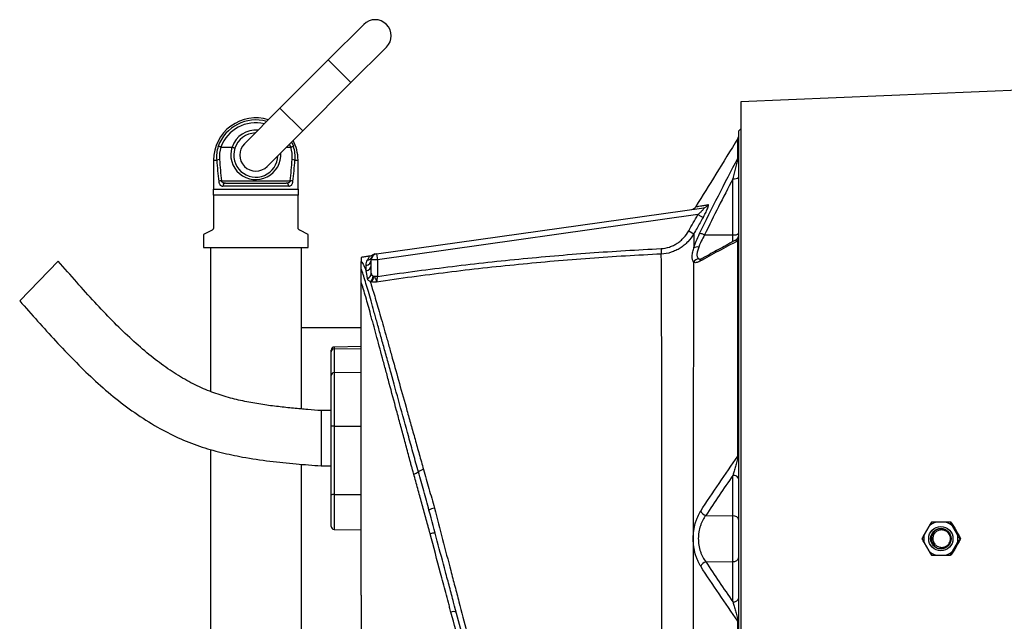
# Model space of a CAD drawing. Header units: millimetres. Extents: x 1108 to 5030, y 1860 to 4202.
# Tile 3 of 16: x 1108 to 2088, y 2820 to 3419. Entities that reach past the tile are written whole.
import ezdxf

# ---------------------------------------------------------------- set-up
doc = ezdxf.new("R2010")
doc.units = ezdxf.units.MM
doc.header["$LTSCALE"] = 2

msp = doc.modelspace()

# ---------------------------------------------------------------- linework, layer by layer
at = {"color": 7, "linetype": 'Continuous', "lineweight": 25}
for p, q in [((1450.41, 3414.09), (1415.05, 3378.73)), ((3749.92, 3417.99), (1825.92, 3336.99)), ((1437.68, 3356.1), (1473.03, 3391.46)), ((1415.05, 3378.73), (1366.97, 3330.65)), ((1389.59, 3308.02), (1437.68, 3356.1)), ((1825.92, 3336.99), (1825.92, 2901.98)), ((1366.97, 3330.65), (1331.61, 3295.29)), ((1354.24, 3272.66), (1389.59, 3308.02)), ((1825.92, 3309.98), (1823.92, 3307.98)), ((1823.92, 2901.98), (1823.92, 3307.98)), ((1308.17, 3291.98), (1319.05, 3291.98)), ((1373.55, 3291.98), (1377.68, 3291.98)), ((1300.92, 3278.98), (1300.92, 3249.98)), ((1384.92, 3249.98), (1384.92, 3278.98)), ((1308.64, 3258.41), (1377.21, 3258.41)), ((1312.56, 3255.98), (1373.29, 3255.98)), ((1818.03, 3204.57), (1818.03, 3260.43)), ((1300.92, 3249.98), (1384.92, 3249.98)), ((1375.63, 3252.98), (1310.22, 3252.98)), ((1384.92, 3243.98), (1300.92, 3243.98)), ((1300.92, 3243.98), (1300.92, 3211.83)), ((1384.92, 3211.83), (1384.92, 3243.98)), ((1463.09, 3185.7), (1788.91, 3231.5)), ((1783.17, 3224.63), (1463.92, 3179.76)), ((1783.17, 3224.63), (1788.29, 3221.71)), ((1299.27, 3209.15), (1290.92, 3204.98)), ((1394.92, 3204.98), (1386.58, 3209.15)), ((1773.97, 3208.47), (1779.09, 3205.57)), ((1290.92, 3204.98), (1290.92, 3191.98)), ((1394.92, 3191.98), (1394.92, 3204.98)), ((1789.85, 3204.45), (1818.03, 3204.57)), ((1290.92, 3191.98), (1297.92, 3191.98)), ((1297.92, 3191.98), (1387.92, 3191.98)), ((1297.92, 3191.98), (1297.92, 3048.53)), ((1387.92, 3191.98), (1387.92, 3031.19)), ((1387.92, 3191.98), (1394.92, 3191.98)), ((1746.45, 3190.84), (1746.72, 3185.36)), ((1146.04, 3178.34), (1107.76, 3138.85)), ((1463.92, 3179.76), (1457.92, 3179.76)), ((1457.92, 3166.28), (1457.92, 3179.76)), ((1458.63, 3182.66), (1458.57, 3182.47)), ((1463.09, 3185.7), (1463.92, 3179.76)), ((1463.92, 3179.76), (1463.92, 3163.11)), ((1463.92, 3163.11), (1460.47, 3163.11)), ((1447.92, 3111.98), (1387.92, 3111.98)), ((1417.92, 3088.19), (1417.92, 3089.79)), ((1447.92, 3093.26), (1420.87, 3092.79)), ((1420.87, 3091.01), (1447.92, 3091.45)), ((1420.87, 3091.01), (1420.87, 3067.31)), ((1417.92, 3064.49), (1417.92, 3088.19)), ((1417.92, 3013.53), (1417.92, 3064.49)), ((1420.87, 3067.31), (1447.92, 3067.76)), ((1420.87, 3067.31), (1420.87, 3014.05)), ((1417.92, 3029.48), (1407.92, 3029.48)), ((1407.92, 3029.48), (1407.92, 2974.48)), ((1417.92, 2945.3), (1417.92, 3013.53)), ((1420.87, 3014.05), (1447.92, 3014.13)), ((1420.87, 3014.05), (1420.87, 2945.82)), ((1297.92, 2990.87), (1297.92, 2727.38)), ((1387.92, 2976.09), (1387.92, 2747.94)), ((1407.92, 2974.48), (1417.92, 2974.48)), ((1818.03, 2924.68), (1818.03, 2965.03)), ((1417.92, 2914.17), (1417.92, 2945.3)), ((1420.87, 2945.82), (1447.92, 2945.9)), ((1515.19, 2930.95), (1515, 2931.65)), ((1791.01, 2925.01), (1818.03, 2924.68)), ((1818.03, 2879.28), (1818.03, 2924.68)), ((1447.92, 2845.56), (1447.92, 2913.85)), ((2013.18, 2914.25), (2008.52, 2906.16)), ((2029.75, 2918.43), (2020.42, 2918.43)), ((2035.28, 2918.43), (2034.71, 2918.43)), ((2041.65, 2906.16), (2036.98, 2914.25)), ((1420.87, 2911.17), (1447.92, 2910.7)), ((1516.5, 2906.81), (1516.14, 2908.17)), ((1823.92, 2495.98), (1823.92, 2901.98)), ((1825.92, 2901.98), (1825.92, 2466.96)), ((2008.52, 2897.8), (2013.18, 2889.71)), ((2036.98, 2889.71), (2041.65, 2897.8)), ((2044.76, 2901.98), (2044.2, 2901.98)), ((2020.42, 2885.53), (2029.75, 2885.53)), ((2035.28, 2885.53), (2034.71, 2885.53)), ((1791.03, 2878.95), (1818.03, 2879.28)), ((1818.03, 2838.97), (1818.03, 2879.28))]:
    msp.add_line(p, q, dxfattribs=at)
at = {"color": 8, "linetype": 'Continuous', "lineweight": 25}
for p, q in [((1415.05, 3378.73), (1437.68, 3356.1)), ((1366.97, 3330.65), (1389.59, 3308.02)), ((1377.68, 3291.98), (1376.45, 3294.88)), ((1378.59, 3297.01), (1380.47, 3292.67)), ((1300.92, 3278.98), (1303.92, 3278.98)), ((1381.93, 3278.98), (1384.92, 3278.98)), ((1818.03, 3197.52), (1818.03, 3204.57)), ((1420.87, 3092.79), (1420.87, 3091.01)), ((1420.87, 2945.82), (1420.87, 2911.17))]:
    msp.add_line(p, q, dxfattribs=at)
at = {"color": 7, "linetype": 'Continuous', "lineweight": 25, "flags": 128}
msp.add_lwpolyline([(1823.09, 2984.26), (1823.28, 2984.33), (1823.45, 2984.4), (1823.59, 2984.48), (1823.71, 2984.56), (1823.8, 2984.64), (1823.87, 2984.72), (1823.91, 2984.8), (1823.92, 2984.89)], dxfattribs=at)
at = {"color": 7, "linetype": 'Continuous', "lineweight": 25}
for centre, radius in [((2025.08, 2901.98), 12.1), ((2025.12, 2901.98), 10.2)]:
    msp.add_circle(centre, radius, dxfattribs=at)
for centre, radius, start, end in [((1461.72, 3402.77), 16, 315, 135), ((1342.92, 3278.98), 42, 72.71875, 180), ((1342.92, 3283.98), 22, 91.65824, 162.03466), ((1342.92, 3283.98), 16, 135, 315), ((1342.92, 3278.98), 42, 0, 27.73612), ((1817.92, 3303.68), 6, 328.30261, 359.99958), ((1341.54, 3281.9), 37.73, 163.41335, 184.43819), ((1341.63, 3282.26), 35.03, 163.84866, 184.43858), ((1342.92, 3283.98), 22, 162.03466, 358.34176), ((1344.22, 3282.26), 35.03, 355.56142, 16.15134), ((1344.31, 3281.9), 37.73, 355.56181, 16.58665), ((1306.95, 3271.33), 8.22, 91.65498, 111.57511), ((1378.9, 3271.33), 8.22, 68.42489, 88.34502), ((1818.43, 3283.81), 5.5, 327.01804, 359.90038), ((1309.31, 3248.96), 9.47, 94.05462, 110.44303), ((1312.94, 3253.27), 2.73, 97.983, 186.20769), ((1372.91, 3253.27), 2.73, 353.79231, 82.017), ((1376.54, 3248.96), 9.47, 69.55697, 85.94538), ((1819.38, 3267.26), 6.97, 258.8058, 310.70472), ((1775.98, 3235.74), 6, 278.00021, 328.33012), ((1788.08, 3237.26), 5.82, 278.17311, 331.26471), ((1784.98, 3195.72), 9.99, 60.85947, 90.87356), ((1819.38, 3211.41), 6.97, 258.8058, 310.70472), ((1817.92, 3204.44), 6, 297.11538, 359.99984), ((1820.27, 3200.96), 3.66, 319.89658, 359.15475), ((1782.56, 3186.66), 5.83, 75.45217, 127.51463), ((1452.05, 3179.84), 5.87, 277.46808, 359.25333), ((1453.36, 3185.13), 5.85, 277.59188, 332.96813), ((1463.92, 3179.76), 6, 98, 180), ((1463.92, 3179.76), 6, 97.72485, 152.73529), ((1462.39, 3179.55), 6, 97.99969, 126.54974), ((1784.38, 3174.6), 6.14, 93.90555, 152.44223), ((1452.12, 3174.53), 5.8, 276.60309, 358.77152), ((1452.43, 3166.43), 5.5, 287.90054, 358.42386), ((1452.42, 3164.12), 7.55, 304.93805, 354.03721), ((1452.56, 3163.64), 7.94, 311.61331, 356.12909), ((1420.92, 3089.79), 3, 91, 180), ((1420.83, 3088.1), 2.91, 89.23245, 178.20452), ((1420.83, 3064.4), 2.91, 89.23245, 178.20452), ((1420.17, 3009.44), 4.67, 81.30915, 118.73294), ((1497.16, 2979.24), 13.23, 282.95682, 305.16929), ((1512.44, 2959.23), 11.97, 102.47111, 129.8202), ((1818.71, 2959.76), 5.32, 11.22551, 97.30015), ((1420.17, 2941.21), 4.67, 81.30915, 118.73294), ((1522.48, 2920.55), 12.04, 98.54074, 126.17426), ((1793.53, 2932.94), 8.32, 204.39167, 252.36719), ((1818.71, 2919.4), 5.32, 11.22551, 97.30015), ((1420.92, 2914.17), 3, 180, 269), ((2025.09, 2902), 17.08, 105.86407, 134.17988), ((2025.08, 2902), 17.08, 45.82012, 74.13593), ((1519.48, 2899.73), 7.68, 74.23053, 112.82217), ((2025.11, 2901.98), 17.11, 165.8606, 194.1394), ((2025.88, 2901.98), 10.2, 92.13076, 180.02584), ((2025.05, 2901.98), 17.11, 345.8606, 14.1394), ((2025.88, 2901.97), 10.2, 179.97416, 267.86924), ((1818.71, 2884.56), 5.32, 262.69985, 348.77449), ((2025.09, 2901.96), 17.08, 225.82012, 254.13593), ((2025.08, 2901.96), 17.08, 285.86407, 314.17988), ((1793.55, 2871.02), 8.32, 107.65845, 155.65056), ((1818.71, 2844.25), 5.32, 262.69985, 348.77449), ((1540.32, 2821.54), 7.78, 73.70359, 113.16613)]:
    msp.add_arc(centre, radius, start, end, dxfattribs=at)
at = {"color": 8, "linetype": 'Continuous', "lineweight": 25}
for centre, radius, start, end in [((1342.92, 3278.98), 39.96, 74.26488, 159.96817), ((1342.92, 3278.98), 37.11, 76.766, 159.49255), ((1342.92, 3283.98), 25, 84.79182, 161.40305), ((1342.92, 3284.55), 25, 162.71676, 3.98961), ((1789.7, 3176.65), 4.82, 120.38476, 161.90455)]:
    msp.add_arc(centre, radius, start, end, dxfattribs=at)
at = {"color": 7, "linetype": 'Continuous', "lineweight": 25}
for centre, major_axis, ratio, start_param, end_param in [((1342.92, 3353.4), (0, 200.57), 0.209402, 1.950954, 2.067456), ((1342.92, 3353.98), (0, 200.57), 0.194444, 1.950954, 2.067456), ((1342.92, 3353.98), (0, 200.57), 0.194444, 4.215729, 4.332232), ((1342.92, 3353.4), (0, 200.57), 0.209402, 4.215729, 4.332232), ((2069.89, 2891.15), (-257.61, 445.21), 0.031541, 1.500143, 1.519934), ((2069.89, 2912.81), (257.61, 445.21), 0.031541, 1.621659, 1.641449)]:
    msp.add_ellipse(centre, major_axis=major_axis, ratio=ratio, start_param=start_param, end_param=end_param, dxfattribs=at)
for points, knots in [([(1823.03, 3300.53), (1815.7, 3288.65), (1801.71, 3266), (1787.73, 3243.36), (1781.09, 3232.59)], [0, 0, 0, 0, 0.524632, 1, 1, 1, 1]), ([(1307.99, 3292.01), (1307.7, 3292.1), (1307.42, 3292.19), (1306.88, 3292.34), (1306.62, 3292.41), (1306.16, 3292.53), (1305.96, 3292.58), (1305.62, 3292.64), (1305.48, 3292.66), (1305.38, 3292.67)], [0, 0, 0, 0, 0.25, 0.25, 0.5, 0.5, 0.75, 0.75, 1, 1, 1, 1]), ([(1319.23, 3291.95), (1319.42, 3291.89), (1319.6, 3291.83), (1319.97, 3291.7), (1320.15, 3291.64), (1320.49, 3291.51), (1320.65, 3291.45), (1320.95, 3291.33), (1321.1, 3291.27), (1321.48, 3291.11), (1321.68, 3291.01), (1321.94, 3290.86), (1322.01, 3290.8), (1322, 3290.76)], [0, 0, 0, 0, 0.125, 0.125, 0.25, 0.25, 0.375, 0.375, 0.5, 0.5, 0.75, 0.75, 1, 1, 1, 1]), ([(1377.86, 3292.01), (1378.15, 3292.1), (1378.43, 3292.19), (1378.97, 3292.34), (1379.23, 3292.41), (1379.69, 3292.53), (1379.89, 3292.58), (1380.23, 3292.64), (1380.37, 3292.66), (1380.47, 3292.67)], [0, 0, 0, 0, 0.25, 0.25, 0.5, 0.5, 0.75, 0.75, 1, 1, 1, 1]), ([(1784.83, 3205.71), (1790.9, 3218.36), (1797.15, 3230.94), (1809.91, 3255.96), (1816.43, 3268.41), (1823.04, 3280.82)], [0, 0, 0, 0, 0.5, 0.5, 1, 1, 1, 1]), ([(1823.04, 3280.82), (1822.96, 3280.54), (1822.86, 3280.22), (1822.67, 3279.52), (1822.57, 3279.15), (1822.28, 3278.01), (1822.07, 3277.2), (1821.44, 3274.73), (1821.02, 3273), (1820.17, 3269.49), (1819.74, 3267.71), (1818.89, 3264.1), (1818.46, 3262.27), (1818.03, 3260.43)], [0, 0, 0, 0, 0.0625, 0.0625, 0.125, 0.125, 0.25, 0.25, 0.5, 0.5, 0.75, 0.75, 1, 1, 1, 1]), ([(1306, 3257.83), (1306.04, 3257.43), (1306.11, 3257.05), (1306.29, 3256.32), (1306.4, 3255.98), (1306.66, 3255.36), (1306.81, 3255.07), (1307.13, 3254.55), (1307.31, 3254.32), (1307.69, 3253.92), (1307.89, 3253.75), (1308.31, 3253.46), (1308.54, 3253.34), (1309.23, 3253.06), (1309.71, 3252.98), (1310.22, 3252.98)], [0, 0, 0, 0, 0.125, 0.125, 0.25, 0.25, 0.375, 0.375, 0.5, 0.5, 0.625, 0.625, 0.75, 0.75, 1, 1, 1, 1]), ([(1312.56, 3255.98), (1312.14, 3255.98), (1311.74, 3256.01), (1310.95, 3256.16), (1310.56, 3256.28), (1309.85, 3256.63), (1309.51, 3256.88), (1309.09, 3257.36), (1308.97, 3257.54), (1308.76, 3257.95), (1308.69, 3258.17), (1308.64, 3258.41)], [0, 0, 0, 0, 0.25, 0.25, 0.5, 0.5, 0.75, 0.75, 0.875, 0.875, 1, 1, 1, 1]), ([(1377.21, 3258.41), (1377.16, 3258.17), (1377.08, 3257.95), (1376.88, 3257.55), (1376.76, 3257.36), (1376.34, 3256.88), (1376.01, 3256.64), (1375.29, 3256.28), (1374.91, 3256.16), (1374.12, 3256.01), (1373.71, 3255.98), (1373.29, 3255.98)], [0, 0, 0, 0, 0.125, 0.125, 0.25, 0.25, 0.5, 0.5, 0.75, 0.75, 1, 1, 1, 1]), ([(1375.63, 3252.98), (1376.14, 3252.98), (1376.63, 3253.07), (1377.55, 3253.44), (1377.98, 3253.73), (1378.55, 3254.33), (1378.72, 3254.56), (1379.05, 3255.08), (1379.19, 3255.36), (1379.45, 3255.99), (1379.56, 3256.34), (1379.74, 3257.06), (1379.81, 3257.43), (1379.85, 3257.83)], [0, 0, 0, 0, 0.25, 0.25, 0.5, 0.5, 0.625, 0.625, 0.75, 0.75, 0.875, 0.875, 1, 1, 1, 1]), ([(1384.92, 3249.98), (1384.92, 3249.13), (1384.92, 3248.2), (1384.92, 3246.18), (1384.92, 3245.11), (1384.92, 3243.98)], [0, 0, 0, 0, 0.5, 0.5, 1, 1, 1, 1]), ([(1788.91, 3231.5), (1789.01, 3231.51), (1789.1, 3231.51), (1789.22, 3231.46), (1789.26, 3231.42), (1789.31, 3231.22), (1789.25, 3231.01), (1788.95, 3230.48), (1788.73, 3230.18), (1788.21, 3229.53), (1787.91, 3229.18), (1787.27, 3228.49), (1786.92, 3228.13), (1786.22, 3227.42), (1785.85, 3227.07), (1784.74, 3226.01), (1783.96, 3225.31), (1783.17, 3224.63)], [0, 0, 0, 0, 0.0625, 0.0625, 0.125, 0.125, 0.25, 0.25, 0.375, 0.375, 0.5, 0.5, 0.625, 0.625, 0.75, 0.75, 1, 1, 1, 1]), ([(1788.29, 3221.71), (1788.72, 3222.45), (1789.13, 3223.21), (1789.94, 3224.7), (1790.32, 3225.44), (1791.06, 3226.9), (1791.41, 3227.63), (1792.05, 3229.03), (1792.34, 3229.7), (1792.72, 3230.65), (1792.84, 3230.96), (1793.06, 3231.54), (1793.15, 3231.82), (1793.4, 3232.6), (1793.52, 3233.06), (1793.6, 3233.61), (1793.61, 3233.77), (1793.61, 3234.04), (1793.59, 3234.16), (1793.49, 3234.42), (1793.37, 3234.49), (1793.19, 3234.46)], [0, 0, 0, 0, 0.125, 0.125, 0.25, 0.25, 0.375, 0.375, 0.5, 0.5, 0.5625, 0.5625, 0.625, 0.625, 0.75, 0.75, 0.8125, 0.8125, 0.875, 0.875, 1, 1, 1, 1]), ([(1788.29, 3221.71), (1786.3, 3218.23), (1784.32, 3214.76), (1782.34, 3211.28), (1781.25, 3209.38), (1780.17, 3207.48), (1779.09, 3205.57)], [0, 0, 0, 0, 0.006000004, 0.006000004, 0.006000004, 0.009284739, 0.009284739, 0.009284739, 0.009284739]), ([(1300.92, 3211.83), (1300.92, 3211.65), (1300.91, 3211.48), (1300.85, 3211.14), (1300.8, 3210.97), (1300.64, 3210.52), (1300.49, 3210.26), (1300.17, 3209.83), (1300, 3209.65), (1299.64, 3209.36), (1299.45, 3209.24), (1299.27, 3209.15)], [0, 0, 0, 0, 0.125, 0.125, 0.25, 0.25, 0.5, 0.5, 0.75, 0.75, 1, 1, 1, 1]), ([(1386.58, 3209.15), (1386.4, 3209.24), (1386.21, 3209.36), (1385.86, 3209.65), (1385.68, 3209.82), (1385.44, 3210.15), (1385.36, 3210.27), (1385.22, 3210.53), (1385.15, 3210.67), (1384.99, 3211.12), (1384.92, 3211.47), (1384.92, 3211.83)], [0, 0, 0, 0, 0.25, 0.25, 0.5, 0.5, 0.625, 0.625, 0.75, 0.75, 1, 1, 1, 1]), ([(1746.45, 3190.84), (1749.32, 3190.98), (1752.11, 3191.5), (1755.5, 3192.63), (1756.17, 3192.88), (1757.5, 3193.41), (1758.15, 3193.7), (1760.06, 3194.63), (1761.29, 3195.33), (1763.65, 3196.88), (1764.79, 3197.73), (1766.43, 3199.11), (1766.96, 3199.59), (1767.99, 3200.58), (1768.49, 3201.09), (1770.89, 3203.69), (1772.56, 3205.98), (1773.97, 3208.47)], [0, 0, 0, 0, 0.25, 0.25, 0.3125, 0.3125, 0.375, 0.375, 0.5, 0.5, 0.625, 0.625, 0.6875, 0.6875, 0.75, 0.75, 1, 1, 1, 1]), ([(1779.09, 3205.57), (1777.41, 3202.68), (1775.43, 3200.04), (1772.59, 3197.04), (1772, 3196.46), (1770.78, 3195.32), (1770.15, 3194.77), (1768.22, 3193.18), (1766.88, 3192.21), (1764.09, 3190.45), (1762.65, 3189.65), (1760.4, 3188.6), (1759.64, 3188.27), (1758.08, 3187.66), (1757.29, 3187.37), (1753.32, 3186.1), (1750.06, 3185.51), (1746.72, 3185.36)], [0, 0, 0, 0, 0.25, 0.25, 0.3125, 0.3125, 0.375, 0.375, 0.5, 0.5, 0.625, 0.625, 0.6875, 0.6875, 0.75, 0.75, 1, 1, 1, 1]), ([(1779.01, 3191.29), (1779.34, 3192.38), (1779.72, 3193.51), (1780.57, 3195.85), (1781.02, 3197.04), (1782.5, 3200.67), (1783.61, 3203.16), (1784.83, 3205.71)], [0, 0, 0, 0, 0.25, 0.25, 0.5, 0.5, 1, 1, 1, 1]), ([(1779.09, 3205.57), (1779.08, 3203.45), (1779.07, 3201.2), (1779.04, 3196.44), (1779.03, 3193.93), (1779.01, 3191.29)], [0, 0, 0, 0, 0.5, 0.5, 1, 1, 1, 1]), ([(1789.85, 3204.45), (1788.64, 3202.32), (1787.54, 3200.25), (1786.06, 3197.19), (1785.6, 3196.18), (1784.75, 3194.2), (1784.37, 3193.24), (1784.03, 3192.31)], [0, 0, 0, 0, 0.5, 0.5, 0.75, 0.75, 1, 1, 1, 1]), ([(1823.06, 3198.6), (1816.56, 3195.21), (1810.12, 3191.81), (1797.45, 3184.99), (1791.21, 3181.58), (1785.11, 3178.15)], [0, 0, 0, 0, 0.5, 0.5, 1, 1, 1, 1]), ([(1820.62, 3199.07), (1815.61, 3196.41), (1805.38, 3190.97), (1794.33, 3184.88), (1788.33, 3181.44), (1787.25, 3180.82)], [0, 0, 0, 0, 0.4403465, 0.8991309, 1, 1, 1, 1]), ([(1823.09, 2984.26), (1823.09, 2994.55), (1823.09, 3004.73), (1823.09, 3019.82), (1823.09, 3024.83), (1823.09, 3034.78), (1823.09, 3039.73), (1823.08, 3064.25), (1823.08, 3083.09), (1823.08, 3110.21), (1823.08, 3119.06), (1823.08, 3132.05), (1823.08, 3136.33), (1823.08, 3144.75), (1823.07, 3148.9), (1823.07, 3157.06), (1823.07, 3161.08), (1823.07, 3168.98), (1823.07, 3172.85), (1823.07, 3184.26), (1823.07, 3191.58), (1823.06, 3198.6)], [0, 0, 0, 0, 0.125, 0.125, 0.1875, 0.1875, 0.25, 0.25, 0.5, 0.5, 0.625, 0.625, 0.6875, 0.6875, 0.75, 0.75, 0.8125, 0.8125, 0.875, 0.875, 1, 1, 1, 1]), ([(1463.92, 3163.11), (1487.34, 3166.54), (1510.79, 3169.71), (1557.77, 3175.49), (1581.3, 3178.1), (1628.4, 3182.75), (1651.98, 3184.78), (1699.19, 3188.26), (1722.81, 3189.7), (1746.45, 3190.84)], [0, 0, 0, 0, 0.25, 0.25, 0.5, 0.5, 0.75, 0.75, 1, 1, 1, 1]), ([(1778.94, 3177.44), (1778.47, 3177.96), (1778.09, 3178.65), (1777.69, 3179.94), (1777.59, 3180.41), (1777.46, 3181.44), (1777.42, 3182), (1777.43, 3183.76), (1777.58, 3185.08), (1777.99, 3187.27), (1778.16, 3188.04), (1778.55, 3189.62), (1778.77, 3190.44), (1779.01, 3191.29)], [0, 0, 0, 0, 0.25, 0.25, 0.375, 0.375, 0.5, 0.5, 0.75, 0.75, 0.875, 0.875, 1, 1, 1, 1]), ([(1784.03, 3192.31), (1783.76, 3191.57), (1783.51, 3190.85), (1783.07, 3189.47), (1782.87, 3188.8), (1782.39, 3186.88), (1782.22, 3185.75), (1782.21, 3184.25), (1782.25, 3183.79), (1782.41, 3182.94), (1782.53, 3182.56), (1783, 3181.56), (1783.44, 3181.06), (1783.96, 3180.73)], [0, 0, 0, 0, 0.125, 0.125, 0.25, 0.25, 0.5, 0.5, 0.625, 0.625, 0.75, 0.75, 1, 1, 1, 1]), ([(1407.92, 3029.48), (1403.48, 3029.84), (1394.3, 3030.6), (1380.13, 3031.85), (1365.2, 3033.4), (1349.68, 3035.42), (1333.71, 3038.15), (1317.42, 3041.87), (1300.88, 3046.97), (1284.23, 3053.94), (1267.54, 3063.01), (1250.78, 3074.14), (1233.9, 3087.28), (1216.86, 3102.35), (1199.61, 3119.24), (1182.09, 3137.74), (1164.2, 3157.62), (1152.17, 3171.34), (1146.04, 3178.34)], [0, 0, 0, 0, 0.04261, 0.088057, 0.136008, 0.186034, 0.237676, 0.290826, 0.345714, 0.402895, 0.463102, 0.526963, 0.594979, 0.667421, 0.744346, 0.825622, 0.91098, 1, 1, 1, 1]), ([(1456.3, 3183.3), (1454.91, 3183.08), (1452.11, 3182.65), (1449.32, 3182.2), (1447.92, 3181.98)], [0, 0, 0, 0, 0.49999, 1, 1, 1, 1]), ([(1447.92, 3170.57), (1447.92, 3170.74), (1447.92, 3171.07), (1447.92, 3171.56), (1447.92, 3172.04), (1447.92, 3172.51), (1447.92, 3173.18), (1447.92, 3174.02), (1447.92, 3174.98), (1447.92, 3175.86), (1447.92, 3176.66), (1447.92, 3177.39), (1447.92, 3177.81), (1447.92, 3178.02)], [0, 0, 0, 0, 0.048202, 0.097322, 0.147367, 0.198347, 0.250267, 0.373775, 0.500284, 0.624448, 0.74908, 0.874243, 1, 1, 1, 1]), ([(1447.92, 3178.02), (1448.36, 3177.51), (1448.77, 3176.92), (1449.58, 3175.62), (1449.98, 3174.91), (1451.17, 3172.59), (1451.96, 3170.8), (1452.79, 3168.77)], [0, 0, 0, 0, 0.25, 0.25, 0.5, 0.5, 1, 1, 1, 1]), ([(1452.81, 3174.01), (1452.82, 3175.05), (1452.96, 3176.02), (1453.43, 3177.8), (1453.75, 3178.61), (1454.13, 3179.33)], [0, 0, 0, 0, 0.5, 0.5, 1, 1, 1, 1]), ([(1458.92, 3184.23), (1458.8, 3184.14), (1458.22, 3183.73), (1457.27, 3183.35), (1456.44, 3183.31), (1456.17, 3183.3)], [0, 0, 0, 0, 0.152338, 0.726, 1, 1, 1, 1]), ([(1461.63, 3185.5), (1461.62, 3185.5), (1461.58, 3185.49), (1462.01, 3185.55), (1462.3, 3185.59), (1462.38, 3185.61)], [0, 0, 0, 0, 0.256721, 0.781977, 1, 1, 1, 1]), ([(1746.72, 3185.36), (1722.98, 3184.22), (1699.27, 3182.78), (1651.89, 3179.31), (1628.22, 3177.27), (1580.94, 3172.6), (1557.33, 3169.98), (1510.17, 3164.16), (1486.64, 3160.96), (1463.13, 3157.5)], [0, 0, 0, 0, 0.25, 0.25, 0.5, 0.5, 0.75, 0.75, 1, 1, 1, 1]), ([(1753.37, 2558), (1753.23, 2559.57), (1753.06, 2561.64), (1752.63, 2566.76), (1752.39, 2569.8), (1751.97, 2575.1), (1751.83, 2576.98), (1751.6, 2580), (1751.52, 2581.04), (1751.37, 2583.13), (1751.3, 2584.19), (1750.93, 2589.56), (1750.67, 2594.09), (1749.94, 2608.34), (1749.54, 2618.75), (1749.03, 2635.67), (1748.87, 2641.54), (1748.66, 2650.67), (1748.59, 2653.77), (1748.46, 2660.09), (1748.4, 2663.28), (1748.11, 2679.46), (1747.93, 2693.02), (1747.66, 2721.33), (1747.56, 2736.08), (1747.47, 2755.27), (1747.46, 2759.14), (1747.43, 2766.97), (1747.42, 2770.9), (1747.39, 2782.76), (1747.37, 2790.74), (1747.37, 2802.82), (1747.36, 2806.87), (1747.34, 2815.01), (1747.34, 2819.1), (1747.32, 2831.43), (1747.31, 2839.74), (1747.31, 2852.37), (1747.3, 2856.6), (1747.3, 2863), (1747.3, 2865.13), (1747.3, 2869.42), (1747.3, 2871.58), (1747.29, 2882.35), (1747.29, 2890.93), (1747.29, 2908.04), (1747.29, 2916.56), (1747.29, 2933.54), (1747.28, 2942), (1747.28, 2958.87), (1747.28, 2967.27), (1747.27, 2979.82), (1747.27, 2984.01), (1747.26, 2992.3), (1747.26, 2996.41), (1747.24, 3016.76), (1747.22, 3032.45), (1747.19, 3055.11), (1747.17, 3062.52), (1747.15, 3073.4), (1747.14, 3077), (1747.12, 3084.06), (1747.12, 3087.53), (1747.07, 3104.57), (1747.03, 3117.21), (1746.96, 3134.72), (1746.94, 3140.31), (1746.91, 3146.98), (1746.91, 3148.3), (1746.9, 3150.91), (1746.89, 3152.19), (1746.87, 3156), (1746.86, 3158.45), (1746.83, 3165.55), (1746.8, 3169.96), (1746.76, 3178.14), (1746.74, 3181.91), (1746.72, 3185.36)], [0, 0, 0, 0, 0.03125, 0.03125, 0.0625, 0.0625, 0.078125, 0.078125, 0.085938, 0.085938, 0.09375, 0.09375, 0.125, 0.125, 0.1875, 0.1875, 0.21875, 0.21875, 0.234375, 0.234375, 0.25, 0.25, 0.3125, 0.3125, 0.375, 0.375, 0.390625, 0.390625, 0.40625, 0.40625, 0.4375, 0.4375, 0.453125, 0.453125, 0.46875, 0.46875, 0.5, 0.5, 0.515625, 0.515625, 0.523438, 0.523438, 0.53125, 0.53125, 0.5625, 0.5625, 0.59375, 0.59375, 0.625, 0.625, 0.65625, 0.65625, 0.671875, 0.671875, 0.6875, 0.6875, 0.75, 0.75, 0.78125, 0.78125, 0.796875, 0.796875, 0.8125, 0.8125, 0.875, 0.875, 0.90625, 0.90625, 0.914063, 0.914063, 0.921875, 0.921875, 0.9375, 0.9375, 0.96875, 0.96875, 1, 1, 1, 1]), ([(1778.94, 3177.44), (1778.93, 3175.61), (1778.92, 3173.74), (1778.91, 3169.89), (1778.9, 3167.92), (1778.87, 3161.88), (1778.85, 3157.7), (1778.8, 3144.76), (1778.77, 3135.56), (1778.71, 3116.04), (1778.68, 3105.73), (1778.65, 3092.12), (1778.64, 3089.36), (1778.63, 3083.78), (1778.63, 3080.97), (1778.61, 3072.46), (1778.6, 3066.71), (1778.57, 3049.18), (1778.55, 3037.17), (1778.54, 3018.63), (1778.53, 3012.37), (1778.52, 3002.85), (1778.52, 2999.66), (1778.52, 2993.22), (1778.52, 2989.98), (1778.51, 2973.71), (1778.5, 2960.62), (1778.5, 2934.31), (1778.5, 2921.08), (1778.5, 2901.14), (1778.5, 2894.48), (1778.5, 2884.45), (1778.5, 2881.11), (1778.5, 2874.41), (1778.5, 2871.04), (1778.5, 2860.99), (1778.5, 2854.36), (1778.49, 2841.2), (1778.48, 2834.68), (1778.47, 2821.76), (1778.46, 2815.35), (1778.44, 2802.63), (1778.44, 2796.32), (1778.43, 2783.8), (1778.43, 2777.58), (1778.44, 2768.32), (1778.44, 2765.24), (1778.44, 2759.11), (1778.44, 2756.06), (1778.46, 2740.89), (1778.48, 2729.13), (1778.53, 2706.35), (1778.57, 2695.33), (1778.64, 2674.03), (1778.69, 2663.76), (1778.74, 2651.41), (1778.76, 2648.96), (1778.78, 2644.12), (1778.79, 2641.73), (1778.82, 2634.67), (1778.84, 2630.1), (1778.86, 2625.68)], [0, 0, 0, 0, 0.015625, 0.015625, 0.03125, 0.03125, 0.0625, 0.0625, 0.125, 0.125, 0.1875, 0.1875, 0.203125, 0.203125, 0.21875, 0.21875, 0.25, 0.25, 0.3125, 0.3125, 0.34375, 0.34375, 0.359375, 0.359375, 0.375, 0.375, 0.4375, 0.4375, 0.5, 0.5, 0.53125, 0.53125, 0.546875, 0.546875, 0.5625, 0.5625, 0.59375, 0.59375, 0.625, 0.625, 0.65625, 0.65625, 0.6875, 0.6875, 0.71875, 0.71875, 0.734375, 0.734375, 0.75, 0.75, 0.8125, 0.8125, 0.875, 0.875, 0.9375, 0.9375, 0.953125, 0.953125, 0.96875, 0.96875, 1, 1, 1, 1]), ([(1785.11, 3178.15), (1784.46, 3177.78), (1783.84, 3177.49), (1782.65, 3177.05), (1782.09, 3176.91), (1781.05, 3176.78), (1780.57, 3176.79), (1779.91, 3176.94), (1779.7, 3177.01), (1779.3, 3177.2), (1779.11, 3177.31), (1778.94, 3177.44)], [0, 0, 0, 0, 0.25, 0.25, 0.5, 0.5, 0.75, 0.75, 0.875, 0.875, 1, 1, 1, 1]), ([(1787.31, 3180.86), (1787.2, 3180.79), (1786.7, 3180.48), (1786.19, 3180.28), (1785.81, 3180.21), (1785.91, 3180.21), (1785.91, 3180.21)], [0, 0, 0, 0, 0.116474, 0.558009, 0.975075, 1, 1, 1, 1]), ([(1504.78, 2968.42), (1503.96, 2971.39), (1503.15, 2974.34), (1501.52, 2980.21), (1499.91, 2986.05), (1498.31, 2991.83), (1496.72, 2997.59), (1495.93, 3000.46), (1492, 3014.68), (1488.96, 3025.67), (1483.1, 3046.87), (1480.28, 3057.08), (1476.22, 3071.81), (1474.89, 3076.62), (1472.94, 3083.69), (1472.3, 3086.01), (1471.04, 3090.6), (1470.41, 3092.85), (1468.57, 3099.52), (1467.38, 3103.83), (1465.08, 3112.14), (1463.96, 3116.14), (1462.36, 3121.92), (1461.83, 3123.81), (1460.8, 3127.5), (1460.29, 3129.3), (1458.81, 3134.58), (1457.86, 3137.93), (1456.05, 3144.3), (1455.19, 3147.31), (1453.55, 3152.95), (1452.76, 3155.6), (1451.25, 3160.53), (1450.53, 3162.81), (1449.17, 3166.98), (1448.53, 3168.87), (1447.92, 3170.57)], [0, 0, 0, 0, 0.03125, 0.03125, 0.0625, 0.09375, 0.09375, 0.125, 0.125, 0.25, 0.25, 0.375, 0.375, 0.4375, 0.4375, 0.46875, 0.46875, 0.5, 0.5, 0.5625, 0.5625, 0.625, 0.625, 0.65625, 0.65625, 0.6875, 0.6875, 0.75, 0.75, 0.8125, 0.8125, 0.875, 0.875, 0.9375, 0.9375, 1, 1, 1, 1]), ([(1447.92, 3156.96), (1447.92, 3157.45), (1447.92, 3158.43), (1447.92, 3159.87), (1447.92, 3161.28), (1447.92, 3162.66), (1447.92, 3164.3), (1447.92, 3166.21), (1447.92, 3168.4), (1447.92, 3169.84), (1447.92, 3170.57)], [0, 0, 0, 0, 0.101917, 0.202879, 0.302889, 0.401951, 0.500069, 0.66183, 0.828469, 1, 1, 1, 1]), ([(1456.75, 3157.94), (1456.33, 3158.18), (1455.97, 3158.41), (1455.36, 3158.91), (1455.1, 3159.16), (1454.68, 3159.7), (1454.52, 3159.98), (1454.26, 3160.57), (1454.17, 3160.88), (1454.12, 3161.2)], [0, 0, 0, 0, 0.25, 0.25, 0.5, 0.5, 0.75, 0.75, 1, 1, 1, 1]), ([(1456.75, 3157.94), (1457.45, 3155.8), (1458.18, 3153.52), (1459.31, 3149.88), (1459.69, 3148.63), (1460.48, 3146.06), (1460.87, 3144.73), (1462.9, 3137.96), (1464.62, 3132.05), (1468.29, 3119.28), (1470.24, 3112.42), (1472.83, 3103.24), (1473.35, 3101.38), (1474.42, 3097.61), (1474.95, 3095.69), (1476.04, 3091.81), (1476.59, 3089.85), (1477.71, 3085.87), (1478.27, 3083.86), (1481.11, 3073.71), (1483.47, 3065.28), (1488.34, 3047.86), (1490.86, 3038.86), (1494.75, 3024.95), (1496.07, 3020.24), (1498.08, 3013.07), (1498.75, 3010.66), (1500.11, 3005.81), (1500.8, 3003.36), (1502.86, 2995.99), (1504.24, 2991.03), (1506.34, 2983.54), (1507.04, 2981.03), (1508.44, 2975.98), (1509.14, 2973.45), (1509.86, 2970.91)], [0, 0, 0, 0, 0.0625, 0.0625, 0.09375, 0.09375, 0.125, 0.125, 0.25, 0.25, 0.375, 0.375, 0.40625, 0.40625, 0.4375, 0.4375, 0.46875, 0.46875, 0.5, 0.5, 0.625, 0.625, 0.75, 0.75, 0.8125, 0.8125, 0.84375, 0.84375, 0.875, 0.875, 0.9375, 0.9375, 0.96875, 0.96875, 1, 1, 1, 1]), ([(1463.13, 3157.5), (1462.89, 3157.47), (1462.65, 3157.46), (1462.18, 3157.44), (1461.95, 3157.43), (1461.25, 3157.42), (1460.79, 3157.43), (1459.45, 3157.49), (1458.61, 3157.58), (1457.82, 3157.71)], [0, 0, 0, 0, 0.125, 0.125, 0.25, 0.25, 0.5, 0.5, 1, 1, 1, 1]), ([(1457.92, 3166.28), (1457.92, 3165.95), (1457.96, 3165.63), (1458.1, 3165.04), (1458.22, 3164.77), (1458.55, 3164.28), (1458.76, 3164.08), (1459.28, 3163.69), (1459.59, 3163.52), (1459.93, 3163.34)], [0, 0, 0, 0, 0.25, 0.25, 0.5, 0.5, 0.75, 0.75, 1, 1, 1, 1]), ([(1460.47, 3163.11), (1460.88, 3162.67), (1461.27, 3162.18), (1461.92, 3161.13), (1462.18, 3160.59), (1462.6, 3159.53), (1462.76, 3159.03), (1462.95, 3158.37), (1463, 3158.17), (1463.08, 3157.8), (1463.11, 3157.64), (1463.13, 3157.5)], [0, 0, 0, 0, 0.25, 0.25, 0.5, 0.5, 0.75, 0.75, 0.875, 0.875, 1, 1, 1, 1]), ([(1463.92, 3163.11), (1463.84, 3162.52), (1463.76, 3161.96), (1463.65, 3161.12), (1463.61, 3160.84), (1463.53, 3160.31), (1463.5, 3160.06), (1463.39, 3159.32), (1463.33, 3158.86), (1463.22, 3158.08), (1463.17, 3157.75), (1463.13, 3157.5)], [0, 0, 0, 0, 0.25, 0.25, 0.375, 0.375, 0.5, 0.5, 0.75, 0.75, 1, 1, 1, 1]), ([(1498.98, 2970.44), (1498.89, 2970.76), (1498.81, 2971.08), (1498.64, 2971.72), (1498.38, 2972.68), (1497.78, 2974.92), (1497.26, 2976.83), (1496.24, 2980.65), (1495.56, 2983.18), (1493.53, 2990.75), (1492.18, 2995.75), (1490.19, 3003.19), (1489.53, 3005.65), (1488.21, 3010.54), (1487.56, 3012.96), (1485.63, 3020.17), (1484.35, 3024.91), (1480.6, 3038.88), (1478.18, 3047.9), (1474.66, 3060.99), (1473.5, 3065.27), (1471.8, 3071.59), (1471.24, 3073.67), (1470.13, 3077.81), (1469.58, 3079.86), (1466.85, 3089.99), (1464.78, 3097.65), (1461.84, 3108.48), (1460.89, 3111.99), (1459.51, 3117.08), (1459.05, 3118.74), (1458.15, 3122.02), (1457.71, 3123.64), (1455.53, 3131.55), (1453.92, 3137.35), (1451.63, 3145.28), (1450.88, 3147.8), (1449.78, 3151.38), (1449.41, 3152.54), (1448.67, 3154.79), (1448.3, 3155.89), (1447.92, 3156.96)], [0, 0, 0, 0, 0.003906, 0.003906, 0.007812, 0.015625, 0.03125, 0.03125, 0.0625, 0.0625, 0.125, 0.125, 0.15625, 0.15625, 0.1875, 0.1875, 0.25, 0.25, 0.375, 0.375, 0.4375, 0.4375, 0.46875, 0.46875, 0.5, 0.5, 0.625, 0.625, 0.6875, 0.6875, 0.71875, 0.71875, 0.75, 0.75, 0.875, 0.875, 0.9375, 0.9375, 0.96875, 0.96875, 1, 1, 1, 1]), ([(1447.92, 2994.31), (1447.92, 3008), (1447.92, 3034.37), (1447.92, 3070.31), (1447.92, 3102.07), (1447.92, 3129.19), (1447.92, 3146.54), (1447.92, 3154.86), (1447.92, 3156.96)], [0.130712, 0.130712, 0.130712, 0.130712, 0.1802911, 0.2298702, 0.2794493, 0.3290284, 0.3786074, 0.3966326, 0.3966326, 0.3966326, 0.3966326]), ([(1107.76, 3138.85), (1113.7, 3132.1), (1125.52, 3118.66), (1143.45, 3098.81), (1161.78, 3079.51), (1180.78, 3060.9), (1200.81, 3043.33), (1222.08, 3027.16), (1243.7, 3013.41), (1265.32, 3002.22), (1286.6, 2993.78), (1308.12, 2987.62), (1331.56, 2982.7), (1356.47, 2979.05), (1382.6, 2976.42), (1399.6, 2975.12), (1407.92, 2974.48)], [0, 0, 0, 0, 0.075782, 0.150783, 0.225431, 0.300064, 0.374771, 0.449773, 0.525045, 0.590363, 0.654638, 0.717589, 0.778744, 0.856355, 0.929624, 1, 1, 1, 1]), ([(1785.96, 2929.5), (1791.89, 2938.72), (1797.98, 2947.89), (1810.37, 2966.13), (1816.69, 2975.21), (1823.09, 2984.26)], [0, 0, 0, 0, 0.5, 0.5, 1, 1, 1, 1]), ([(1823.09, 2984.26), (1823, 2983.76), (1822.91, 2983.27), (1822.72, 2982.32), (1822.62, 2981.85), (1822.31, 2980.49), (1822.1, 2979.61), (1821.47, 2977.06), (1821.04, 2975.43), (1820.18, 2972.3), (1819.75, 2970.79), (1818.89, 2967.85), (1818.46, 2966.42), (1818.03, 2965.03)], [0, 0, 0, 0, 0.0625, 0.0625, 0.125, 0.125, 0.25, 0.25, 0.5, 0.5, 0.75, 0.75, 1, 1, 1, 1]), ([(1516.14, 2908.17), (1516.06, 2908.48), (1515.98, 2908.78), (1515.81, 2909.38), (1515.56, 2910.29), (1515.31, 2911.2), (1514.81, 2913.02), (1514.47, 2914.24), (1513.47, 2917.89), (1512.79, 2920.33), (1510.78, 2927.66), (1509.44, 2932.52), (1506.77, 2942.23), (1505.45, 2947.07), (1502.79, 2956.73), (1501.47, 2961.54), (1500.13, 2966.34)], [0, 0, 0, 0, 0.015625, 0.015625, 0.03125, 0.0625, 0.0625, 0.125, 0.125, 0.25, 0.25, 0.5, 0.5, 0.75, 0.75, 1, 1, 1, 1]), ([(1515.37, 2930.26), (1513.64, 2936.71), (1511.86, 2943.1), (1509.19, 2952.65), (1508.3, 2955.82), (1506.53, 2962.14), (1505.65, 2965.29), (1504.78, 2968.42)], [0, 0, 0, 0, 0.5, 0.5, 0.75, 0.75, 1, 1, 1, 1]), ([(1509.86, 2970.91), (1511.64, 2964.59), (1513.48, 2958.23), (1517.15, 2945.41), (1518.98, 2938.97), (1520.69, 2932.45)], [0, 0, 0, 0, 0.5, 0.5, 1, 1, 1, 1]), ([(1520.69, 2932.45), (1523.42, 2922.05), (1526.15, 2911.66), (1531.59, 2890.9), (1534.31, 2880.53), (1538.39, 2864.99), (1539.75, 2859.81), (1541.78, 2852.05), (1542.46, 2849.47), (1543.82, 2844.3), (1544.49, 2841.74), (1547.85, 2828.95), (1550.49, 2818.91), (1555.68, 2799.16), (1558.23, 2789.45), (1562.01, 2775.08), (1563.26, 2770.32), (1565.74, 2760.86), (1566.98, 2756.15), (1569.42, 2746.84), (1570.63, 2742.22), (1573.03, 2733.09), (1574.21, 2728.57), (1577.73, 2715.19), (1580.01, 2706.48), (1582.24, 2697.98)], [0, 0, 0, 0, 0.125, 0.125, 0.25, 0.25, 0.3125, 0.3125, 0.34375, 0.34375, 0.375, 0.375, 0.5, 0.5, 0.625, 0.625, 0.6875, 0.6875, 0.75, 0.75, 0.8125, 0.8125, 0.875, 0.875, 1, 1, 1, 1]), ([(1577.05, 2700.08), (1574.81, 2708.43), (1572.52, 2716.98), (1567.83, 2734.49), (1565.43, 2743.44), (1561.76, 2757.16), (1560.52, 2761.78), (1558.03, 2771.07), (1556.78, 2775.74), (1552.99, 2789.85), (1550.44, 2799.39), (1545.24, 2818.78), (1542.6, 2828.64), (1539.24, 2841.19), (1538.56, 2843.71), (1537.21, 2848.78), (1536.52, 2851.32), (1534.48, 2858.94), (1533.12, 2864.02), (1529.03, 2879.28), (1526.3, 2889.46), (1520.84, 2909.85), (1518.11, 2920.05), (1515.37, 2930.26)], [0, 0, 0, 0, 0.125, 0.125, 0.25, 0.25, 0.3125, 0.3125, 0.375, 0.375, 0.5, 0.5, 0.625, 0.625, 0.65625, 0.65625, 0.6875, 0.6875, 0.75, 0.75, 0.875, 0.875, 1, 1, 1, 1]), ([(1785.97, 2874.45), (1785.42, 2875.3), (1784.89, 2876.21), (1783.87, 2878.1), (1783.39, 2879.08), (1782.48, 2881.13), (1782.06, 2882.2), (1781.46, 2883.86), (1781.27, 2884.42), (1780.91, 2885.57), (1780.73, 2886.16), (1779.9, 2889.12), (1779.39, 2891.59), (1778.87, 2895.45), (1778.73, 2896.77), (1778.56, 2899.4), (1778.47, 2902.02), (1778.56, 2904.65), (1778.74, 2907.28), (1778.88, 2908.6), (1779.4, 2912.45), (1779.92, 2914.9), (1780.74, 2917.83), (1780.91, 2918.41), (1781.28, 2919.56), (1781.47, 2920.13), (1782.07, 2921.8), (1782.49, 2922.86), (1783.85, 2925.92), (1784.86, 2927.8), (1785.96, 2929.5)], [0, 0, 0, 0, 0.0625, 0.0625, 0.125, 0.125, 0.1875, 0.1875, 0.21875, 0.21875, 0.25, 0.25, 0.375, 0.375, 0.4375, 0.4375, 0.5, 0.5625, 0.5625, 0.625, 0.625, 0.75, 0.75, 0.78125, 0.78125, 0.8125, 0.8125, 0.875, 0.875, 1, 1, 1, 1]), ([(1791.01, 2925.01), (1789.94, 2923.62), (1788.95, 2922.08), (1787.6, 2919.56), (1787.17, 2918.68), (1786.38, 2916.83), (1786.01, 2915.87), (1785.01, 2912.93), (1784.48, 2910.87), (1783.94, 2907.61), (1783.8, 2906.49), (1783.62, 2904.26), (1783.52, 2902.02), (1783.61, 2899.79), (1783.79, 2897.56), (1783.93, 2896.44), (1784.47, 2893.17), (1784.99, 2891.09), (1786, 2888.12), (1786.37, 2887.16), (1787.16, 2885.32), (1787.59, 2884.44), (1788.94, 2881.9), (1789.95, 2880.34), (1791.03, 2878.95)], [0, 0, 0, 0, 0.125, 0.125, 0.1875, 0.1875, 0.25, 0.25, 0.375, 0.375, 0.4375, 0.4375, 0.5, 0.5625, 0.5625, 0.625, 0.625, 0.75, 0.75, 0.8125, 0.8125, 0.875, 0.875, 1, 1, 1, 1]), ([(2015.73, 2918.43), (2015.34, 2917.79), (2014.93, 2917.13), (2014.08, 2915.73), (2013.64, 2915.01), (2013.18, 2914.25)], [0, 0, 0, 0, 0.5, 0.5, 1, 1, 1, 1]), ([(2020.42, 2918.43), (2019.55, 2918.43), (2018.73, 2918.43), (2017.18, 2918.43), (2016.45, 2918.43), (2015.73, 2918.43)], [0, 0, 0, 0, 0.5, 0.5, 1, 1, 1, 1]), ([(2034.71, 2918.43), (2033.95, 2918.43), (2033.17, 2918.43), (2031.52, 2918.43), (2030.65, 2918.43), (2029.75, 2918.43)], [0, 0, 0, 0, 0.5, 0.5, 1, 1, 1, 1]), ([(2036.98, 2914.25), (2036.56, 2915.01), (2036.16, 2915.75), (2035.4, 2917.14), (2035.05, 2917.79), (2034.71, 2918.43)], [0, 0, 0, 0, 0.5, 0.5, 1, 1, 1, 1]), ([(2035.28, 2918.43), (2035.65, 2917.82), (2036.04, 2917.19), (2036.85, 2915.87), (2037.26, 2915.19), (2037.69, 2914.47)], [0, 0, 0, 0, 0.5, 0.5, 1, 1, 1, 1]), ([(1537.26, 2828.69), (1537.04, 2829.5), (1536.82, 2830.31), (1536.38, 2831.94), (1535.74, 2834.38), (1534.22, 2840.08), (1532.92, 2844.96), (1530.33, 2854.72), (1528.6, 2861.23), (1523.41, 2880.76), (1519.95, 2893.78), (1516.5, 2906.81)], [0, 0, 0, 0, 0.03125, 0.03125, 0.0625, 0.125, 0.25, 0.25, 0.5, 0.5, 1, 1, 1, 1]), ([(2008.52, 2906.16), (2008.09, 2905.4), (2007.7, 2904.67), (2006.94, 2903.28), (2006.58, 2902.62), (2006.24, 2901.98)], [0, 0, 0, 0, 0.5, 0.5, 1, 1, 1, 1]), ([(2031, 2909.06), (2031.47, 2908.73), (2031.91, 2908.36), (2032.7, 2907.54), (2033.06, 2907.09), (2033.68, 2906.12), (2033.93, 2905.62), (2034.35, 2904.55), (2034.5, 2903.99), (2034.7, 2902.87), (2034.74, 2902.3), (2034.7, 2901.15), (2034.63, 2900.57), (2034.37, 2899.47), (2034.18, 2898.92), (2033.7, 2897.88), (2033.41, 2897.38), (2032.74, 2896.46), (2032.35, 2896.03), (2031.51, 2895.25), (2031.05, 2894.91), (2030.07, 2894.31), (2029.56, 2894.06), (2028.49, 2893.66), (2027.93, 2893.52), (2026.8, 2893.33), (2026.23, 2893.29), (2025.09, 2893.33), (2024.51, 2893.4), (2023.4, 2893.65), (2022.86, 2893.83), (2021.81, 2894.28), (2021.3, 2894.57), (2020.37, 2895.22), (2019.93, 2895.59), (2019.13, 2896.41), (2018.77, 2896.87), (2018.16, 2897.82), (2017.9, 2898.33), (2017.48, 2899.41), (2017.32, 2899.96), (2017.13, 2901.08), (2017.09, 2901.66), (2017.12, 2902.81), (2017.2, 2903.37), (2017.46, 2904.49), (2017.65, 2905.04), (2018.12, 2906.07), (2018.41, 2906.57), (2019.09, 2907.5), (2019.47, 2907.92), (2020.31, 2908.7), (2020.78, 2909.05), (2021.75, 2909.64), (2022.26, 2909.89), (2023.34, 2910.29), (2023.9, 2910.44), (2025.02, 2910.63), (2025.59, 2910.66), (2026.74, 2910.63), (2027.31, 2910.56), (2028.42, 2910.31), (2028.97, 2910.13), (2030.02, 2909.67), (2030.52, 2909.39), (2031, 2909.06)], [0, 0, 0, 0, 0.03125, 0.03125, 0.0625, 0.0625, 0.09375, 0.09375, 0.125, 0.125, 0.15625, 0.15625, 0.1875, 0.1875, 0.21875, 0.21875, 0.25, 0.25, 0.28125, 0.28125, 0.3125, 0.3125, 0.34375, 0.34375, 0.375, 0.375, 0.40625, 0.40625, 0.4375, 0.4375, 0.46875, 0.46875, 0.5, 0.5, 0.53125, 0.53125, 0.5625, 0.5625, 0.59375, 0.59375, 0.625, 0.625, 0.65625, 0.65625, 0.6875, 0.6875, 0.71875, 0.71875, 0.75, 0.75, 0.78125, 0.78125, 0.8125, 0.8125, 0.84375, 0.84375, 0.875, 0.875, 0.90625, 0.90625, 0.9375, 0.9375, 0.96875, 0.96875, 1, 1, 1, 1]), ([(2044.2, 2901.98), (2043.81, 2902.61), (2043.4, 2903.27), (2042.77, 2904.31), (2042.55, 2904.66), (2042.11, 2905.39), (2041.88, 2905.77), (2041.65, 2906.16)], [0, 0, 0, 0, 0.5, 0.5, 0.75, 0.75, 1, 1, 1, 1]), ([(2042.76, 2905.67), (2043.13, 2905), (2043.48, 2904.37), (2044.14, 2903.14), (2044.46, 2902.55), (2044.76, 2901.98)], [0, 0, 0, 0, 0.5, 0.5, 1, 1, 1, 1]), ([(2006.24, 2901.98), (2006.59, 2901.34), (2006.94, 2900.68), (2007.7, 2899.29), (2008.1, 2898.56), (2008.52, 2897.8)], [0, 0, 0, 0, 0.5, 0.5, 1, 1, 1, 1]), ([(2041.65, 2897.8), (2042.11, 2898.56), (2042.55, 2899.28), (2043.4, 2900.68), (2043.81, 2901.34), (2044.2, 2901.98)], [0, 0, 0, 0, 0.5, 0.5, 1, 1, 1, 1]), ([(2044.76, 2901.98), (2044.46, 2901.41), (2044.14, 2900.82), (2043.48, 2899.6), (2043.13, 2898.95), (2042.76, 2898.29)], [0, 0, 0, 0, 0.5, 0.5, 1, 1, 1, 1]), ([(2013.18, 2889.71), (2013.65, 2888.94), (2014.09, 2888.21), (2014.93, 2886.83), (2015.34, 2886.17), (2015.73, 2885.53)], [0, 0, 0, 0, 0.5, 0.5, 1, 1, 1, 1]), ([(2015.73, 2885.53), (2016.44, 2885.53), (2017.18, 2885.53), (2018.75, 2885.53), (2019.56, 2885.53), (2020.42, 2885.53)], [0, 0, 0, 0, 0.5, 0.5, 1, 1, 1, 1]), ([(2029.75, 2885.53), (2030.65, 2885.53), (2031.51, 2885.53), (2033.15, 2885.53), (2033.94, 2885.53), (2034.71, 2885.53)], [0, 0, 0, 0, 0.5, 0.5, 1, 1, 1, 1]), ([(2034.71, 2885.53), (2035.05, 2886.17), (2035.41, 2886.83), (2036.17, 2888.22), (2036.56, 2888.95), (2036.98, 2889.71)], [0, 0, 0, 0, 0.5, 0.5, 1, 1, 1, 1]), ([(2037.69, 2889.49), (2037.26, 2888.76), (2036.84, 2888.08), (2036.04, 2886.77), (2035.65, 2886.14), (2035.28, 2885.53)], [0, 0, 0, 0, 0.5, 0.5, 1, 1, 1, 1]), ([(1823.09, 2819.69), (1816.72, 2828.74), (1810.41, 2837.83), (1798.01, 2856.07), (1791.91, 2865.23), (1785.97, 2874.45)], [0, 0, 0, 0, 0.5, 0.5, 1, 1, 1, 1]), ([(1447.92, 2845.56), (1447.92, 2823.34), (1447.92, 2779.61), (1447.92, 2719.15), (1447.92, 2666.8), (1447.92, 2638.96), (1447.92, 2627.15)], [0.5613215, 0.5613215, 0.5613215, 0.5613215, 0.6404767, 0.7196318, 0.798787, 0.8776759, 0.8776759, 0.8776759, 0.8776759]), ([(1818.03, 2838.97), (1818.46, 2837.58), (1818.89, 2836.15), (1819.76, 2833.2), (1820.19, 2831.68), (1821.05, 2828.54), (1821.48, 2826.92), (1822.11, 2824.35), (1822.32, 2823.48), (1822.62, 2822.11), (1822.72, 2821.64), (1822.92, 2820.68), (1823.01, 2820.19), (1823.09, 2819.69)], [0, 0, 0, 0, 0.25, 0.25, 0.5, 0.5, 0.75, 0.75, 0.875, 0.875, 0.9375, 0.9375, 1, 1, 1, 1]), ([(1600.61, 2597), (1598.77, 2603.69), (1596.8, 2610.85), (1593.66, 2622.29), (1592.58, 2626.22), (1590.38, 2634.26), (1589.25, 2638.38), (1585.79, 2651), (1583.39, 2659.79), (1578.38, 2678.08), (1575.78, 2687.59), (1571.73, 2702.42), (1570.35, 2707.45), (1568.25, 2715.15), (1567.54, 2717.73), (1566.12, 2722.94), (1565.4, 2725.56), (1563.24, 2733.48), (1561.78, 2738.82), (1558.83, 2749.64), (1557.34, 2755.1), (1552.83, 2771.6), (1549.78, 2782.77), (1543.59, 2805.47), (1540.45, 2816.99), (1537.26, 2828.69)], [0, 0, 0, 0, 0.125, 0.125, 0.1875, 0.1875, 0.25, 0.25, 0.375, 0.375, 0.5, 0.5, 0.5625, 0.5625, 0.59375, 0.59375, 0.625, 0.625, 0.6875, 0.6875, 0.75, 0.75, 0.875, 0.875, 1, 1, 1, 1]), ([(1822.89, 2605.27), (1822.9, 2608.79), (1822.91, 2612.38), (1822.93, 2619.71), (1822.94, 2623.46), (1822.97, 2634.86), (1822.98, 2642.72), (1823.02, 2667.06), (1823.04, 2684.28), (1823.07, 2711.65), (1823.07, 2720.94), (1823.08, 2739.84), (1823.09, 2749.46), (1823.09, 2769.01), (1823.09, 2778.94), (1823.09, 2794.1), (1823.09, 2799.18), (1823.09, 2809.4), (1823.09, 2814.53), (1823.09, 2819.69)], [0, 0, 0, 0, 0.0625, 0.0625, 0.125, 0.125, 0.25, 0.25, 0.5, 0.5, 0.625, 0.625, 0.75, 0.75, 0.875, 0.875, 0.9375, 0.9375, 1, 1, 1, 1])]:
    msp.add_open_spline(points, degree=3, knots=knots, dxfattribs=at)
at = {"color": 8, "linetype": 'Continuous', "lineweight": 25}
for points, knots in [([(1823.04, 3280.82), (1823.04, 3282.45), (1823.04, 3283.99), (1823.04, 3286.86), (1823.04, 3288.2), (1823.03, 3291.9), (1823.03, 3293.94), (1823.03, 3298.87), (1823.03, 3300.53), (1823.03, 3300.53)], [0, 0, 0, 0, 0.125, 0.125, 0.25, 0.25, 0.5, 0.5, 1, 1, 1, 1]), ([(1781.09, 3232.59), (1781.09, 3232.59), (1780.92, 3232.56), (1781.52, 3232.65), (1782.94, 3232.88), (1785.47, 3233.27), (1788.81, 3233.79), (1791.73, 3234.24), (1793.19, 3234.46)], [0, 0, 0, 0, 0.003959, 0.202145, 0.400336, 0.600104, 0.799882, 1, 1, 1, 1]), ([(1820.73, 3199), (1821.02, 3199.19), (1821.66, 3199.6), (1822.43, 3199.48), (1822.91, 3198.98), (1823.04, 3198.65), (1823.06, 3198.6)], [0, 0, 0, 0, 0.355386, 0.786282, 0.966732, 1, 1, 1, 1]), ([(1454.13, 3179.33), (1454.72, 3180.49), (1455.6, 3182.26), (1456.14, 3183.19), (1456.16, 3183.22), (1456.17, 3183.23)], [0, 0, 0, 0, 0.521118, 0.793333, 1, 1, 1, 1]), ([(1458.86, 3184.32), (1458.85, 3184.32), (1458.84, 3184.32), (1459.04, 3183.97), (1458.87, 3183.45), (1458.83, 3183.33)], [0, 0, 0, 0, 0.335959, 0.855568, 1, 1, 1, 1]), ([(1783.96, 3180.73), (1784.21, 3180.59), (1784.8, 3180.27), (1785.59, 3180.27), (1786.06, 3180.28)], [0, 0, 0, 0, 0.4093994, 1, 1, 1, 1])]:
    msp.add_open_spline(points, degree=3, knots=knots, dxfattribs=at)
at = {"color": 7, "linetype": 'Continuous', "lineweight": 25}
for points in [[(1308.17, 3291.98), (1308.11, 3291.98), (1308.05, 3291.99), (1307.99, 3292.01)], [(1319.05, 3291.98), (1319.11, 3291.98), (1319.17, 3291.97), (1319.23, 3291.95)], [(1377.86, 3292.01), (1377.8, 3291.99), (1377.74, 3291.98), (1377.68, 3291.98)], [(1818.03, 3260.43), (1808.34, 3241.91), (1798.9, 3223.27), (1789.85, 3204.45)], [(1300.92, 3243.98), (1300.92, 3246.24), (1300.92, 3248.3), (1300.92, 3249.98)], [(1773.97, 3208.47), (1777.03, 3213.86), (1780.1, 3219.25), (1783.17, 3224.63)], [(1447.92, 3181.97), (1447.92, 3181.83), (1447.92, 3180.5), (1447.92, 3178.02)], [(1452.79, 3168.77), (1452.8, 3170.72), (1452.81, 3172.47), (1452.81, 3174.01)], [(1454.12, 3161.2), (1453.66, 3164.05), (1453.22, 3166.57), (1452.79, 3168.77)], [(1457.82, 3157.71), (1457.44, 3157.77), (1457.09, 3157.85), (1456.75, 3157.94)], [(1459.93, 3163.34), (1460.1, 3163.25), (1460.28, 3163.17), (1460.47, 3163.11)], [(1447.92, 2913.85), (1447.92, 2916.88), (1447.92, 2923.2), (1447.92, 2933.39), (1447.92, 2944.11), (1447.92, 2955.06), (1447.92, 2965.84), (1447.92, 2976.14), (1447.92, 2985.69), (1447.92, 2991.53), (1447.92, 2994.31)], [(1500.13, 2966.34), (1499.74, 2967.71), (1499.36, 2969.08), (1498.98, 2970.44)], [(1818.03, 2965.03), (1808.78, 2951.78), (1799.74, 2938.45), (1791.01, 2925.01)], [(1791.03, 2878.95), (1799.75, 2865.53), (1808.8, 2852.22), (1818.03, 2838.97)]]:
    msp.add_open_spline(points, degree=3, dxfattribs=at)

doc.saveas('drawing.dxf')
